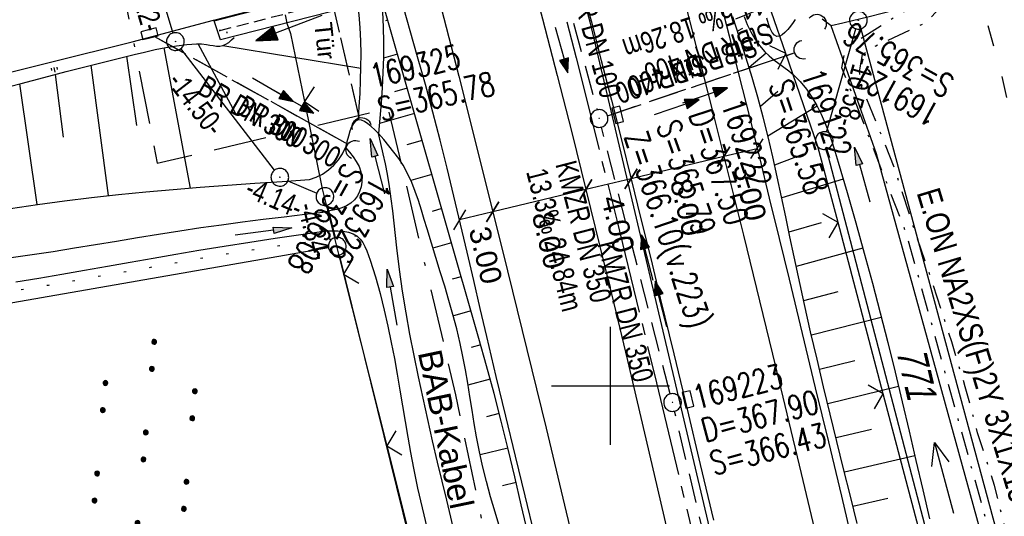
# Model space of a CAD drawing. Extents: x 509535 to 509917, y 455493 to 456443.
# Tile 24 of 34: x 509650 to 509733, y 456289 to 456331. Entities that reach past the tile are written whole.
import ezdxf
from ezdxf.enums import TextEntityAlignment as Align

# ---------------------------------------------------------------- set-up
doc = ezdxf.new("R2010")
doc.units = 0
doc.header["$LTSCALE"] = 10
doc.header["$MEASUREMENT"] = 0
for name, pattern in [('ACAD_ISO03W100', [30, 12, -18]), ('ACAD_ISO16W100', [73, 15, -6.5, 15, -6.5, 15, -7, 1, -7]), ('ACHSE', [5.5, 4, -0.5, 0.5, -0.5]), ('AUSGEZOGEN', [0]), ('LT00', [0]), ('LT07', [0.22, 0.02, -0.2]), ('LT08', [0.42, 0.2, -0.1, 0.02, -0.1]), ('LT12', [0.4, 0.3, -0.1]), ('LT17', [0.15, 0.1, -0.05]), ('STRICHLINIE2', [0.375, 0.25, -0.125])]:
    doc.linetypes.add(name, pattern=pattern)
doc.layers.get('0').update_dxf_attribs({"linetype": 'LT00'})
for name, color, linetype in [('--EK_FBR', 1, 'LT00'), ('--EK_Halt-Pfeil', 4, 'LT00'), ('--EK_Haltung', 7, 'STRICHLINIE2'), ('--EK_Haltung-Text', 140, 'LT00'), ('--EK_Schacht-Text', 5, 'LT00'), ('--EL_DFK_AB_L', 21, 'LT00'), ('--EL_DFK_AB_P', 7, 'LT00'), ('--EL_Halt-Pfeil', 4, 'LT00'), ('--EL_Haltung', 182, 'STRICHLINIE2'), ('--EL_Haltung-Text', 182, 'LT00'), ('-AX-093', 35, 'ACHSE'), ('ABSTAND', 8, 'LT00'), ('BAB-KABEL', 220, 'ACAD_ISO16W100'), ('BAB-KABEL_TEXT', 221, 'Continuous'), ('BEMAßUNG', 255, 'Continuous'), ('DFK_AB_L', 21, 'LT00'), ('DFK_AB_P', 7, 'LT00'), ('DFK_FLUR_NR', 250, 'LT00'), ('DFK_KATASTER', 250, 'LT00'), ('DFK_NUTZUNG', 250, 'LT00'), ('DFK_TOPO-ANL', 252, 'LT00'), ('DL', 182, 'LT12'), ('DL_PFEIL', 201, 'LT00'), ('DL_TEXT', 182, 'LT00'), ('PFEIL', 140, 'AUSGEZOGEN'), ('STROM_TEXT', 80, 'Continuous'), ('STROM_UNTER', 80, 'LT08'), ('TOR_TEXT_B', 11, 'Continuous'), ('V115_AFBR_BAB', 250, 'LT00'), ('V115_BOESCH', 250, 'LT00'), ('V115_BOSCHUNG', 250, 'LT00'), ('V115_BR_KAPPE', 30, 'LT00'), ('V115_BR_WID', 30, 'LT17'), ('V115_GEHOELZ', 250, 'LT07'), ('V115_GRABEN', 250, 'LT00'), ('V115_H_BORD', 8, 'LT00'), ('V115_KA_PRUF', 182, 'LT00'), ('V115_LD_MARK', 250, 'LT00'), ('V115_RASTER', 250, 'LT00'), ('V115_SINKK', 182, 'LT00'), ('V115_TOR', 10, 'LT00'), ('V115_UK_DURCH', 182, 'LT00'), ('V115_ZAUN', 40, 'LT00'), ('WASSERLTG', 130, 'ACAD_ISO03W100')]:
    doc.layers.add(name, color=color, linetype=linetype)
doc.styles.add('Arial', font='ARIAL.TTF')
doc.styles.add('Beschrift', font='ARIAL.TTF')
doc.styles.add('Haltungsbeschriftung', font='ARIAL.TTF', dxfattribs={"width": 0.75})
doc.styles.add('schachtbeschriftung', font='romans.shx', dxfattribs={"width": 0.75, "height": 2})
doc.styles.get("Standard").update_dxf_attribs({"font": 'ARIAL.TTF'})
doc.styles.add('Versorgungsltg', font='ARIAL.TTF', dxfattribs={"width": 0.8, "height": 2})

# ---------------------------------------------------------------- blocks, each defined once
blk = doc.blocks.new('SYMB7293')
at = {"color": 0, "linetype": 'ByBlock'}
for p, q in [((-0.25, 0), (-0.25, 0.2)), ((0, 0), (0, 0.4)), ((0.25, 0), (0.25, 0.2))]:
    blk.add_line(p, q, dxfattribs=at)
blk = doc.blocks.new('SYMB0003')
at = {"color": 0, "linetype": 'ByBlock'}
for p, q in [((-0.015712, 0), (0.010166, 0.012015)), ((0, -0.021257), (-0.015712, 0)), ((0.010166, 0.012015), (0, -0.021257))]:
    blk.add_line(p, q, dxfattribs=at)
for points in [[(-0.031395, 0.499013), (-0.093691, 0.491144), (-0.154509, 0.475528), (-0.21289, 0.452414), (-0.267913, 0.422164), (-0.318712, 0.385257), (-0.364484, 0.342274), (-0.404509, 0.293893), (-0.438154, 0.240877), (-0.464888, 0.184062), (-0.484292, 0.124345), (-0.496058, 0.062667), (-0.5, 0)], [(-0.5, 0), (-0.496058, -0.062667), (-0.484292, -0.124345), (-0.464888, -0.184062), (-0.438154, -0.240877), (-0.404509, -0.293893), (-0.364485, -0.342274), (-0.318712, -0.385257), (-0.267914, -0.422164), (-0.21289, -0.452414), (-0.154509, -0.475529), (-0.093691, -0.491144), (-0.031395, -0.499014), (0.031395, -0.499014)], [(0.5, 0), (0.496057, 0.062667), (0.484292, 0.124345), (0.464888, 0.184062), (0.438153, 0.240877), (0.404509, 0.293893), (0.364484, 0.342274), (0.318712, 0.385257), (0.267913, 0.422164), (0.21289, 0.452414), (0.154509, 0.475528), (0.093691, 0.491144), (0.031395, 0.499013), (-0.031395, 0.499013)], [(0.031395, -0.499014), (0.093691, -0.491144), (0.154509, -0.475529), (0.21289, -0.452414), (0.267914, -0.422164), (0.318712, -0.385257), (0.364485, -0.342274), (0.404509, -0.293893), (0.438154, -0.240877), (0.464889, -0.184062), (0.484292, -0.124345), (0.496058, -0.062667), (0.5, 0)]]:
    blk.add_lwpolyline(points, dxfattribs=at)
blk = doc.blocks.new('SYMB7242')
at = {"color": 0, "linetype": 'ByBlock'}
for p, q in [((0, 0), (-0.62, 0)), ((-0.19, 0.075), (0, 0)), ((0, 0), (-0.19, -0.075))]:
    blk.add_line(p, q, dxfattribs=at)
blk = doc.blocks.new('SYMB7110')
at = {"color": 0, "linetype": 'ByBlock'}
for p, q in [((-0.515, 0.392919), (-0.515, 0.367081)), ((-0.51, 0.362895), (-0.51, 0.397105)), ((-0.505, 0.399164), (-0.505, 0.360836)), ((-0.5, 0.360204), (-0.5, 0.399796)), ((-0.495, 0.399164), (-0.495, 0.360836)), ((-0.49, 0.362895), (-0.49, 0.397105)), ((-0.485, 0.392919), (-0.485, 0.367081)), ((-0.48, 0.379874), (-0.48, 0.380145)), ((-0.285, 0.392919), (-0.285, 0.367081)), ((-0.28, 0.362895), (-0.28, 0.397105)), ((-0.275, 0.399164), (-0.275, 0.360836)), ((-0.27, 0.360204), (-0.27, 0.399796)), ((-0.265, 0.399164), (-0.265, 0.360836)), ((-0.26, 0.362895), (-0.26, 0.397105)), ((-0.255, 0.392919), (-0.255, 0.367081)), ((-0.25, 0.379874), (-0.25, 0.380146)), ((0.255, 0.392919), (0.255, 0.367081)), ((0.26, 0.362895), (0.26, 0.397105)), ((0.265, 0.399164), (0.265, 0.360836)), ((0.27, 0.360204), (0.27, 0.399796)), ((0.275, 0.399164), (0.275, 0.360836)), ((0.28, 0.362895), (0.28, 0.397105)), ((0.285, 0.392919), (0.285, 0.367081)), ((0.29, 0.379874), (0.29, 0.380145)), ((0.485, 0.392919), (0.485, 0.367081)), ((0.49, 0.362895), (0.49, 0.397105)), ((0.495, 0.399164), (0.495, 0.360836)), ((0.5, 0.360204), (0.5, 0.399796)), ((0.505, 0.399164), (0.505, 0.360836)), ((0.51, 0.362895), (0.51, 0.397105)), ((0.515, 0.392919), (0.515, 0.367081)), ((0.52, 0.379874), (0.52, 0.380146)), ((-0.9, 0.012919), (-0.9, -0.012919)), ((-0.895, -0.017106), (-0.895, 0.017105)), ((-0.89, 0.019164), (-0.89, -0.019164)), ((-0.885, -0.019797), (-0.885, 0.019796)), ((-0.88, 0.019164), (-0.88, -0.019164)), ((-0.875, -0.017106), (-0.875, 0.017105)), ((-0.87, 0.012919), (-0.87, -0.012919)), ((-0.865, -0.000126), (-0.865, 0.000145)), ((-0.67, 0.012919), (-0.67, -0.012919)), ((-0.665, -0.017106), (-0.665, 0.017105)), ((-0.66, 0.019164), (-0.66, -0.019164)), ((-0.655, -0.019797), (-0.655, 0.019796)), ((-0.65, 0.019164), (-0.65, -0.019164)), ((-0.645, -0.017106), (-0.645, 0.017105)), ((-0.64, 0.012919), (-0.64, -0.012919)), ((-0.635, -0.000126), (-0.635, 0.000145)), ((-0.13, 0.012919), (-0.13, -0.012919)), ((-0.125, -0.017105), (-0.125, 0.017105)), ((-0.12, 0.019164), (-0.12, -0.019164)), ((-0.115, -0.019796), (-0.115, 0.019796)), ((-0.11, 0.019164), (-0.11, -0.019164)), ((-0.105, -0.017105), (-0.105, 0.017105)), ((-0.1, 0.012919), (-0.1, -0.012919)), ((-0.095, -0.000126), (-0.095, 0.000146)), ((0.1, 0.012919), (0.1, -0.012919)), ((0.105, -0.017105), (0.105, 0.017105)), ((0.11, 0.019164), (0.11, -0.019164)), ((0.115, -0.019796), (0.115, 0.019796)), ((0.12, 0.019164), (0.12, -0.019164)), ((0.125, -0.017105), (0.125, 0.017105)), ((0.13, 0.012919), (0.13, -0.012919)), ((0.135, -0.000126), (0.135, 0.000146)), ((0.64, 0.012919), (0.64, -0.012919)), ((0.645, -0.017105), (0.645, 0.017105)), ((0.65, 0.019164), (0.65, -0.019164)), ((0.655, -0.019796), (0.655, 0.019796)), ((0.66, 0.019164), (0.66, -0.019164)), ((0.665, -0.017105), (0.665, 0.017105)), ((0.67, 0.012919), (0.67, -0.012919)), ((0.675, -0.000126), (0.675, 0.000146)), ((0.87, 0.012919), (0.87, -0.012919)), ((0.875, -0.017105), (0.875, 0.017105)), ((0.88, 0.019164), (0.88, -0.019164)), ((0.885, -0.019796), (0.885, 0.019796)), ((0.89, 0.019164), (0.89, -0.019164)), ((0.895, -0.017105), (0.895, 0.017105)), ((0.9, 0.012919), (0.9, -0.012919)), ((0.905, -0.000126), (0.905, 0.000146)), ((-0.515, -0.367081), (-0.515, -0.392919)), ((-0.51, -0.397105), (-0.51, -0.362895)), ((-0.505, -0.360836), (-0.505, -0.399164)), ((-0.5, -0.399796), (-0.5, -0.360204)), ((-0.495, -0.360836), (-0.495, -0.399164)), ((-0.49, -0.397106), (-0.49, -0.362895)), ((-0.485, -0.367081), (-0.485, -0.392919)), ((-0.48, -0.380126), (-0.48, -0.379855)), ((-0.285, -0.367081), (-0.285, -0.392919)), ((-0.28, -0.397105), (-0.28, -0.362895)), ((-0.275, -0.360836), (-0.275, -0.399164)), ((-0.27, -0.399796), (-0.27, -0.360204)), ((-0.265, -0.360836), (-0.265, -0.399164)), ((-0.26, -0.397105), (-0.26, -0.362895)), ((-0.255, -0.367081), (-0.255, -0.392919)), ((-0.25, -0.380126), (-0.25, -0.379855)), ((0.255, -0.367081), (0.255, -0.392919)), ((0.26, -0.397105), (0.26, -0.362895)), ((0.265, -0.360836), (0.265, -0.399164)), ((0.27, -0.399796), (0.27, -0.360204)), ((0.275, -0.360836), (0.275, -0.399164)), ((0.28, -0.397105), (0.28, -0.362895)), ((0.285, -0.367081), (0.285, -0.392919)), ((0.29, -0.380126), (0.29, -0.379855)), ((0.485, -0.367081), (0.485, -0.392919)), ((0.49, -0.397105), (0.49, -0.362895)), ((0.495, -0.360836), (0.495, -0.399164)), ((0.5, -0.399796), (0.5, -0.360204)), ((0.505, -0.360836), (0.505, -0.399164)), ((0.51, -0.397105), (0.51, -0.362895)), ((0.515, -0.367081), (0.515, -0.392919)), ((0.52, -0.380126), (0.52, -0.379855))]:
    blk.add_line(p, q, dxfattribs=at)
for points in [[(-0.48, 0.38), (-0.481981, 0.388678), (-0.48753, 0.395637), (-0.49555, 0.399499), (-0.50445, 0.399499), (-0.51247, 0.395637), (-0.518019, 0.388678), (-0.52, 0.38), (-0.518019, 0.371322), (-0.51247, 0.364363), (-0.50445, 0.360501), (-0.49555, 0.360501), (-0.48753, 0.364363), (-0.481981, 0.371322), (-0.48, 0.38)], [(-0.25, 0.38), (-0.251981, 0.388678), (-0.25753, 0.395637), (-0.26555, 0.399499), (-0.27445, 0.399499), (-0.28247, 0.395637), (-0.288019, 0.388678), (-0.29, 0.38), (-0.288019, 0.371322), (-0.28247, 0.364363), (-0.27445, 0.360501), (-0.26555, 0.360501), (-0.25753, 0.364363), (-0.251981, 0.371322), (-0.25, 0.38)], [(0.29, 0.38), (0.288019, 0.388678), (0.28247, 0.395637), (0.27445, 0.399499), (0.26555, 0.399499), (0.25753, 0.395637), (0.251981, 0.388678), (0.25, 0.38), (0.251981, 0.371322), (0.25753, 0.364363), (0.26555, 0.360501), (0.27445, 0.360501), (0.28247, 0.364363), (0.288019, 0.371322), (0.29, 0.38)], [(0.52, 0.38), (0.518019, 0.388678), (0.51247, 0.395637), (0.50445, 0.399499), (0.495549, 0.399499), (0.48753, 0.395637), (0.481981, 0.388678), (0.48, 0.38), (0.481981, 0.371322), (0.48753, 0.364363), (0.495549, 0.360501), (0.50445, 0.360501), (0.51247, 0.364363), (0.518019, 0.371322), (0.52, 0.38)], [(-0.865, 0), (-0.866981, 0.008678), (-0.87253, 0.015637), (-0.88055, 0.019498), (-0.88945, 0.019498), (-0.89747, 0.015637), (-0.903019, 0.008678), (-0.905, 0)], [(-0.905, 0), (-0.903019, -0.008678), (-0.89747, -0.015637), (-0.88945, -0.019499), (-0.88055, -0.019499), (-0.87253, -0.015637), (-0.866981, -0.008678), (-0.865, 0)], [(-0.635, 0), (-0.636981, 0.008678), (-0.64253, 0.015637), (-0.65055, 0.019498), (-0.65945, 0.019498), (-0.66747, 0.015637), (-0.673019, 0.008678), (-0.675, 0)], [(-0.675, 0), (-0.673019, -0.008678), (-0.66747, -0.015637), (-0.65945, -0.019499), (-0.65055, -0.019499), (-0.64253, -0.015637), (-0.636981, -0.008678), (-0.635, 0)], [(-0.095, 0), (-0.096981, 0.008678), (-0.10253, 0.015637), (-0.11055, 0.019499), (-0.11945, 0.019499), (-0.12747, 0.015637), (-0.133019, 0.008678), (-0.135, 0)], [(-0.135, 0), (-0.133019, -0.008678), (-0.12747, -0.015637), (-0.11945, -0.019499), (-0.11055, -0.019499), (-0.10253, -0.015637), (-0.096981, -0.008678), (-0.095, 0)], [(0.135, 0), (0.133019, 0.008678), (0.12747, 0.015637), (0.11945, 0.019499), (0.11055, 0.019499), (0.10253, 0.015637), (0.096981, 0.008678), (0.095, 0)], [(0.095, 0), (0.096981, -0.008678), (0.10253, -0.015637), (0.11055, -0.019499), (0.11945, -0.019499), (0.12747, -0.015637), (0.133019, -0.008678), (0.135, 0)], [(0.675, 0), (0.673019, 0.008678), (0.66747, 0.015637), (0.65945, 0.019499), (0.65055, 0.019499), (0.64253, 0.015637), (0.636981, 0.008678), (0.635, 0)], [(0.635, 0), (0.636981, -0.008678), (0.64253, -0.015637), (0.65055, -0.019499), (0.65945, -0.019499), (0.66747, -0.015637), (0.673019, -0.008678), (0.675, 0)], [(0.905, 0), (0.903019, 0.008678), (0.89747, 0.015637), (0.88945, 0.019499), (0.88055, 0.019499), (0.87253, 0.015637), (0.866981, 0.008678), (0.865, 0)], [(0.865, 0), (0.866981, -0.008678), (0.87253, -0.015637), (0.88055, -0.019499), (0.88945, -0.019499), (0.89747, -0.015637), (0.903019, -0.008678), (0.905, 0)], [(-0.48, -0.38), (-0.481981, -0.371322), (-0.48753, -0.364363), (-0.49555, -0.360501), (-0.50445, -0.360501), (-0.51247, -0.364363), (-0.518019, -0.371322), (-0.52, -0.38), (-0.518019, -0.388678), (-0.51247, -0.395637), (-0.50445, -0.399499), (-0.49555, -0.399499), (-0.48753, -0.395637), (-0.481981, -0.388678), (-0.48, -0.38)], [(-0.25, -0.38), (-0.251981, -0.371322), (-0.25753, -0.364363), (-0.26555, -0.360501), (-0.27445, -0.360501), (-0.28247, -0.364363), (-0.288019, -0.371322), (-0.29, -0.38), (-0.288019, -0.388678), (-0.28247, -0.395637), (-0.27445, -0.399499), (-0.26555, -0.399499), (-0.25753, -0.395637), (-0.251981, -0.388678), (-0.25, -0.38)], [(0.29, -0.38), (0.288019, -0.371322), (0.28247, -0.364363), (0.27445, -0.360501), (0.26555, -0.360501), (0.25753, -0.364363), (0.251981, -0.371322), (0.25, -0.38), (0.251981, -0.388678), (0.25753, -0.395637), (0.26555, -0.399499), (0.27445, -0.399499), (0.28247, -0.395637), (0.288019, -0.388678), (0.29, -0.38)], [(0.52, -0.38), (0.518019, -0.371322), (0.51247, -0.364363), (0.50445, -0.360501), (0.495549, -0.360501), (0.48753, -0.364363), (0.481981, -0.371322), (0.48, -0.38), (0.481981, -0.388678), (0.48753, -0.395637), (0.495549, -0.399499), (0.50445, -0.399499), (0.51247, -0.395637), (0.518019, -0.388678), (0.52, -0.38)]]:
    blk.add_lwpolyline(points, dxfattribs=at)
blk = doc.blocks.new('Pfreil3')
at = {"layer": 'PFEIL'}
blk.add_hatch(color=256, dxfattribs=at).paths.add_polyline_path([(-1.549, 0.273), (-1.549, -0.273), (0, 0)])
for p, q in [((-1.549, 0), (-4.831, 0)), ((-1.549, -0.273), (-1.549, 0.273)), ((-1.549, 0.273), (0, 0)), ((0, 0), (-1.549, -0.273))]:
    blk.add_line(p, q, dxfattribs=at)
blk = doc.blocks.new('SYMB0652')
at = {"color": 0, "linetype": 'ByBlock'}
blk.add_lwpolyline([(-0.15, -0.075), (0.15, -0.075), (0.15, 0.075), (-0.15, 0.075), (-0.15, -0.075)], dxfattribs=at)
blk = doc.blocks.new('SYMB0070')
at = {"color": 0, "linetype": 'ByBlock'}
for p, q in [((-0.5, 0), (0.2, 0)), ((0.5, 0), (0.2, 0.1)), ((0.2, 0.1), (0.2, 0)), ((0.468, 0), (0.21, 0.086)), ((0.21, 0.086), (0.21, -0.086)), ((0.21, -0.086), (0.468, 0)), ((0.22, -0.072), (0.437, 0)), ((0.23, -0.058), (0.405, 0)), ((0.24, -0.045), (0.374, 0)), ((0.342, 0), (0.25, 0.031)), ((0.25, 0.031), (0.25, -0.031)), ((0.25, -0.031), (0.342, 0)), ((0.26, -0.017), (0.31, 0)), ((0.27, -0.003), (0.279, 0))]:
    blk.add_line(p, q, dxfattribs=at)
for points in [[(0.2, 0), (0.2, -0.1), (0.5, 0)], [(0.437, 0), (0.22, 0.072), (0.22, -0.072)], [(0.405, 0), (0.23, 0.058), (0.23, -0.058)], [(0.374, 0), (0.24, 0.045), (0.24, -0.045)], [(0.31, 0), (0.26, 0.017), (0.26, -0.017)], [(0.279, 0), (0.27, 0.003), (0.27, -0.003)]]:
    blk.add_lwpolyline(points, dxfattribs=at)
blk = doc.blocks.new('SYMB1107')
at = {"color": 0, "linetype": 'ByBlock'}
for points in [[(-0.2, 0), (-0.196157, 0.039018), (-0.184776, 0.076537), (-0.166294, 0.111114), (-0.141421, 0.141421), (-0.111114, 0.166294), (-0.076537, 0.184776), (-0.039018, 0.196157), (0, 0.2)], [(0, 0.2), (0.039018, 0.196157), (0.076537, 0.184776), (0.111114, 0.166294), (0.141421, 0.141421), (0.166294, 0.111114), (0.184776, 0.076537), (0.196157, 0.039018), (0.2, 0)]]:
    blk.add_lwpolyline(points, dxfattribs=at)
blk = doc.blocks.new('SYMB0011')
at = {"color": 0, "linetype": 'ByBlock'}
for p, q in [((0.5, 0), (-0.5, 0)), ((0, 0.5), (0, -0.5))]:
    blk.add_line(p, q, dxfattribs=at)
blk = doc.blocks.new('_Oblique')
at = {"color": 0, "linetype": 'ByBlock', "lineweight": -2}
blk.add_line((-0.5, -0.5), (0.5, 0.5), dxfattribs=at)
blk = doc.blocks.new('SYMB0024')
at = {"color": 0, "linetype": 'ByBlock'}
for p, q in [((-0.5, 0.5), (0, 0)), ((0, 0), (0.5, 0.5))]:
    blk.add_line(p, q, dxfattribs=at)

msp = doc.modelspace()

# ---------------------------------------------------------------- linework, layer by layer
at = {"layer": '--EK_FBR', "color": 2}
for points in [[(509680.537, 456381.677), (509681.651, 456377.669), (509682.61, 456374.223), (509683.569, 456370.776), (509684.525, 456367.329), (509685.477, 456363.881), (509686.422, 456360.431), (509687.359, 456356.978), (509688.285, 456353.523), (509692.981, 456335.877), (509694.246, 456331.074), (509695.489, 456326.265), (509696.711, 456321.451), (509697.914, 456316.632), (509699.099, 456311.808), (509700.269, 456306.98), (509701.424, 456302.149), (509702.568, 456297.315), (509703.701, 456292.479), (509704.825, 456287.64)], [(509685.583, 456378.813), (509686.704, 456374.749), (509687.82, 456370.683), (509688.93, 456366.616), (509690.032, 456362.547), (509691.124, 456358.475), (509692.205, 456354.4), (509694.324, 456346.361), (509696.796, 456336.792), (509697.18, 456335.316), (509697.568, 456333.842), (509697.957, 456332.367), (509698.345, 456330.893), (509699.215, 456327.547), (509700.071, 456324.196), (509700.915, 456320.843), (509701.748, 456317.488), (509702.574, 456314.13), (509703.394, 456310.77), (509704.209, 456307.41), (509705.343, 456302.717), (509706.472, 456298.023), (509707.595, 456293.328), (509708.71, 456288.631)]]:
    msp.add_lwpolyline(points, dxfattribs=at)
at = {"layer": '--EK_FBR'}
for points in [[(509703.196, 456356.1), (509705.058, 456349.107), (509707.414, 456339.877), (509709.157, 456333.064), (509710.028, 456329.635), (509710.89, 456326.204), (509711.744, 456322.77), (509712.59, 456319.335), (509713.432, 456315.899), (509714.269, 456312.461), (509715.104, 456309.023), (509716.217, 456304.432), (509717.327, 456299.841), (509718.432, 456295.249), (509719.533, 456290.655), (509720.626, 456286.06)], [(509645.884, 456325.747), (509659.499, 456329.128), (509666.389, 456330.949), (509680.474, 456334.608), (509694.605, 456338.317), (509708.603, 456342.011), (509721.647, 456345.434), (509726.716, 456346.692), (509736.297, 456349.303)], [(509693.582, 456287.304), (509692.765, 456290.677), (509691.95, 456294.05), (509691.138, 456297.424), (509690.331, 456300.799), (509689.533, 456304.177), (509688.977, 456306.554), (509688.423, 456308.932), (509687.868, 456311.309), (509687.308, 456313.685), (509686.74, 456316.059), (509686.161, 456318.43), (509685.568, 456320.797), (509684.958, 456323.16), (509684.327, 456325.517), (509683.672, 456327.868), (509682.157, 456333.192)]]:
    msp.add_lwpolyline(points, dxfattribs=at)
at = {"layer": '--EK_Haltung'}
for p, q in [((509678.759, 456322.64), (509670.69, 456357.412)), ((509661.412, 456329.573), (509677.756, 456320.451)), ((509699.742, 456322.875), (509715.623, 456328.226)), ((509705.056, 456299.314), (509699.219, 456321.909)), ((509714.127, 456260.921), (509705.416, 456297.858))]:
    msp.add_line(p, q, dxfattribs=at)
at = {"layer": '--EK_Haltung', "color": 81}
msp.add_line((509695.881, 456334.33), (509698.86, 456323.366), dxfattribs=at)
at = {"layer": '--EL_DFK_AB_L'}
for p, q in [((509661.074, 456336.211), (509662.957, 456329.868)), ((509718.285, 456321.49), (509720.765, 456330.228)), ((509671.553, 456318.254), (509663.628, 456328.555)), ((509738.42, 456243.045), (509718.27, 456320.044)), ((509672.7, 456317.364), (509675.131, 456316.325)), ((509676.002, 456315.302), (509676.689, 456312.548)), ((509693.341, 456245.127), (509677.05, 456311.091))]:
    msp.add_line(p, q, dxfattribs=at)
at = {"layer": '--EL_Haltung'}
for p, q in [((509678.759, 456322.64), (509670.69, 456357.412)), ((509695.881, 456334.33), (509698.86, 456323.366)), ((509661.412, 456329.573), (509677.756, 456320.451)), ((509699.742, 456322.875), (509715.623, 456328.226)), ((509705.056, 456299.314), (509699.219, 456321.909)), ((509714.127, 456260.921), (509705.416, 456297.858))]:
    msp.add_line(p, q, dxfattribs=at)
at = {"layer": '-AX-093', "ltscale": 0.2}
msp.add_lwpolyline([(509669.832, 456426.658), (509670.823, 456423.345), (509674.805, 456409.754), (509678.711, 456396.142), (509682.54, 456382.507), (509686.291, 456368.851), (509689.965, 456355.174), (509693.562, 456341.477), (509697.082, 456327.759), (509700.524, 456314.022), (509703.888, 456300.265), (509707.174, 456286.49), (509710.383, 456272.696), (509713.514, 456258.885), (509716.566, 456245.056), (509719.541, 456231.21), (509722.437, 456217.347), (509725.255, 456203.468), (509727.994, 456189.574)], dxfattribs=at)
at = {"layer": 'BAB-KABEL', "ltscale": 0.03, "flags": 128}
msp.add_lwpolyline([(509651.988, 456424.783), (509670.817, 456365.754), (509672.677, 456359.45), (509656.284, 456346.091), (509661.633, 456318.848), (509681.165, 456323.494), (509686.882, 456299.25), (509691.525, 456276.955), (509696.361, 456254.098), (509698.033, 456247.409), (509697.817, 456236.702), (509703.341, 456208.42), (509708.002, 456177.84), (509713.007, 456144.676), (509717.321, 456116.686), (509721.292, 456086.102), (509724.575, 456056.892), (509728.198, 456021.995), (509732.511, 455987.783), (509734.93, 455959.098), (509737.186, 455922.467), (509739.439, 455887.393), (509741.169, 455845.09), (509743.385, 455778.71), (509743.921, 455765.943), (509744.782, 455741.006), (509744.354, 455717.584), (509743.706, 455704.361), (509743.483, 455680.905), (509743.812, 455655.758), (509744.35, 455638.573), (509743.919, 455619.981), (509744.031, 455598.276), (509744.884, 455574.421), (509745.016, 455570.734), (509745.41, 455559.935), (509746.463, 455539.739), (509746.856, 455517.321), (509747.134, 455504.688)], dxfattribs=at)
at = {"layer": 'BEMAßUNG'}
for p, q in [((509712.399, 456320.08), (509709.578, 456319.405)), ((509709.578, 456319.405), (509701.729, 456317.529)), ((509701.729, 456317.529), (509697.908, 456316.615)), ((509697.908, 456316.615), (509690.027, 456314.73)), ((509690.027, 456314.73), (509687.218, 456314.059))]:
    msp.add_line(p, q, dxfattribs=at)
at = {"layer": 'DFK_AB_L'}
for p, q in [((509661.074, 456336.211), (509662.957, 456329.868)), ((509718.285, 456321.49), (509720.765, 456330.228)), ((509671.553, 456318.254), (509663.628, 456328.555)), ((509738.42, 456243.045), (509718.27, 456320.044)), ((509672.7, 456317.364), (509675.131, 456316.325)), ((509676.002, 456315.302), (509676.689, 456312.548)), ((509693.341, 456245.127), (509677.05, 456311.091))]:
    msp.add_line(p, q, dxfattribs=at)
at = {"layer": 'DFK_KATASTER'}
for p, q in [((509721.166, 456330.225), (509735.355, 456277.714)), ((509676.132, 456311.691), (509642.849, 456305.879))]:
    msp.add_line(p, q, dxfattribs=at)
at = {"layer": 'DL'}
for p, q in [((509678.759, 456322.64), (509670.69, 456357.412)), ((509661.412, 456329.573), (509677.756, 456320.451)), ((509699.742, 456322.875), (509715.623, 456328.226))]:
    msp.add_line(p, q, dxfattribs=at)
at = {"layer": 'STROM_UNTER', "flags": 128}
for points in [[(509672.345, 456243.434), (509676.779, 456243.82), (509679.061, 456244.059), (509681.125, 456244.156), (509683.569, 456244.315), (509685.795, 456244.663), (509690.896, 456245.874), (509695.893, 456247.936), (509703.749, 456251.011), (509713.596, 456254.919), (509720.6, 456257.828), (509725.596, 456259.854), (509731.244, 456262.134), (509733.577, 456263.941), (509734.83, 456265.723), (509735.228, 456268.328), (509735.409, 456270.499), (509735.398, 456271.773), (509734.754, 456277.702), (509734.451, 456282.767), (509733.883, 456285.988), (509732.501, 456291.551), (509731.064, 456296.03), (509730.022, 456299.911), (509728.868, 456303.715), (509727.02, 456309.383), (509725.619, 456313.503), (509724.136, 456318.143), (509722.517, 456322.243), (509721.277, 456325.232), (509721.062, 456326.578), (509721.331, 456328.064), (509722.436, 456328.791), (509726.774, 456330.81), (509728.229, 456332.399), (509727.743, 456339.738), (509727.221, 456346.899), (509726.509, 456353.823), (509725.747, 456362.655), (509725.097, 456366.314), (509723.148, 456374.694), (509722.026, 456378.884), (509720.583, 456384.998), (509717.184, 456393.675), (509713.925, 456403.28), (509710.757, 456417.732), (509708.016, 456430.671)], [(509765.342, 456271.106), (509733.686, 456281.84), (509729.53, 456296.77), (509725.076, 456312.771), (509720.483, 456324.662), (509719.565, 456326.923), (509719.882, 456328.587), (509724.664, 456331.623), (509726.303, 456332.273), (509725.228, 456353.728), (509723.089, 456368.438), (509721.849, 456373.219), (509719.192, 456384.018), (509716.41, 456392.714), (509716.329, 456393.263), (509713.13, 456403.083), (509706.95, 456430.543), (509706.941, 456430.558)]]:
    msp.add_lwpolyline(points, dxfattribs=at)
at = {"layer": 'V115_AFBR_BAB', "color": 0}
for points in [[(509680.537, 456381.677), (509681.651, 456377.669), (509682.61, 456374.223), (509683.569, 456370.776), (509684.525, 456367.329), (509685.477, 456363.881), (509686.422, 456360.431), (509687.359, 456356.978), (509688.285, 456353.523), (509692.981, 456335.877), (509694.246, 456331.074), (509695.489, 456326.265), (509696.711, 456321.451), (509697.914, 456316.632), (509699.099, 456311.808), (509700.269, 456306.98), (509701.424, 456302.149), (509702.568, 456297.315), (509703.701, 456292.479), (509704.825, 456287.64)], [(509685.583, 456378.813), (509686.704, 456374.749), (509687.82, 456370.683), (509688.93, 456366.616), (509690.032, 456362.547), (509691.124, 456358.475), (509692.205, 456354.4), (509694.324, 456346.361), (509696.796, 456336.792), (509697.18, 456335.316), (509697.568, 456333.842), (509697.957, 456332.367), (509698.345, 456330.893), (509699.215, 456327.547), (509700.071, 456324.196), (509700.915, 456320.843), (509701.748, 456317.488), (509702.574, 456314.13), (509703.394, 456310.77), (509704.209, 456307.41), (509705.343, 456302.717), (509706.472, 456298.023), (509707.595, 456293.328), (509708.71, 456288.631)]]:
    msp.add_lwpolyline(points, dxfattribs=at)
at = {"layer": 'V115_AFBR_BAB'}
for points in [[(509703.196, 456356.1), (509705.058, 456349.107), (509707.414, 456339.877), (509709.157, 456333.064), (509710.028, 456329.635), (509710.89, 456326.204), (509711.744, 456322.77), (509712.59, 456319.335), (509713.432, 456315.899), (509714.269, 456312.461), (509715.104, 456309.023), (509716.217, 456304.432), (509717.327, 456299.841), (509718.432, 456295.249), (509719.533, 456290.655), (509720.626, 456286.06)], [(509645.884, 456325.747), (509659.499, 456329.128), (509666.389, 456330.949), (509680.474, 456334.608), (509694.605, 456338.317), (509708.603, 456342.011), (509721.647, 456345.434), (509726.716, 456346.692), (509736.297, 456349.303)], [(509693.582, 456287.304), (509692.765, 456290.677), (509691.95, 456294.05), (509691.138, 456297.424), (509690.331, 456300.799), (509689.533, 456304.177), (509688.977, 456306.554), (509688.423, 456308.932), (509687.868, 456311.309), (509687.308, 456313.685), (509686.74, 456316.059), (509686.161, 456318.43), (509685.568, 456320.797), (509684.958, 456323.16), (509684.327, 456325.517), (509683.672, 456327.868), (509682.157, 456333.192)]]:
    msp.add_lwpolyline(points, dxfattribs=at)
at = {"layer": 'V115_BOESCH'}
for points in [[(509735.004, 456335.102), (509732.836, 456334.377), (509730.66, 456333.689), (509728.476, 456333.036), (509726.284, 456332.415), (509724.086, 456331.822), (509721.88, 456331.255), (509719.668, 456330.711), (509718.666, 456330.471)], [(509692.992, 456287.566), (509692.447, 456289.928), (509691.892, 456292.289), (509691.324, 456294.646), (509690.74, 456296.998), (509690.136, 456299.346), (509689.509, 456301.687), (509688.856, 456304.021), (509680.575, 456332.925)], [(509720.86, 456288.352), (509720.292, 456290.667), (509719.721, 456292.981), (509719.152, 456295.296), (509718.585, 456297.611), (509718.025, 456299.928), (509717.472, 456302.247), (509716.931, 456304.568), (509716.404, 456306.894), (509715.893, 456309.223), (509715.533, 456310.918), (509715.178, 456312.614), (509714.824, 456314.31), (509714.466, 456316.006), (509714.101, 456317.699), (509713.722, 456319.389), (509713.327, 456321.075), (509712.909, 456322.756), (509712.465, 456324.429), (509711.991, 456326.095), (509711.48, 456327.752), (509711.195, 456328.628), (509710.905, 456329.503), (509710.62, 456330.379), (509710.346, 456331.257)], [(509648.233, 456325.107), (509650.131, 456325.61), (509652.03, 456326.111), (509653.933, 456326.609), (509655.839, 456327.1), (509657.752, 456327.582), (509659.673, 456328.053), (509660.566, 456328.265), (509661.46, 456328.465), (509662.357, 456328.645), (509663.254, 456328.795), (509664.152, 456328.906), (509664.558, 456328.94), (509664.966, 456328.956), (509665.378, 456328.947), (509665.797, 456328.905), (509666.084, 456328.857), (509666.371, 456328.806), (509666.653, 456328.77), (509666.925, 456328.765), (509667.184, 456328.808), (509667.441, 456328.919), (509667.682, 456329.084), (509667.912, 456329.287), (509668.138, 456329.507)], [(509690.614, 456287.986), (509690.222, 456289.289), (509689.848, 456290.597), (509689.496, 456291.91), (509689.172, 456293.23), (509688.88, 456294.558), (509688.66, 456295.684), (509688.461, 456296.816), (509688.273, 456297.949), (509688.091, 456299.084), (509687.906, 456300.218), (509687.713, 456301.349), (509687.504, 456302.475), (509687.271, 456303.594), (509686.982, 456304.816), (509686.664, 456306.029), (509686.321, 456307.238), (509685.96, 456308.444), (509685.588, 456309.649), (509685.211, 456310.857), (509684.836, 456312.069), (509684.468, 456313.289), (509684.234, 456314.089), (509683.996, 456314.888), (509683.746, 456315.68), (509683.473, 456316.461), (509683.17, 456317.224), (509682.826, 456317.965), (509682.433, 456318.678), (509682.067, 456319.243), (509681.669, 456319.79), (509681.247, 456320.323), (509680.809, 456320.848), (509680.363, 456321.367)], [(509649.203, 456315.022), (509651.488, 456315.364), (509653.777, 456315.671), (509656.07, 456315.948), (509658.368, 456316.197), (509660.668, 456316.422), (509662.971, 456316.627), (509665.277, 456316.814), (509667.585, 456316.988), (509669.893, 456317.152), (509672.203, 456317.308), (509674.514, 456317.462), (509675.085, 456317.662), (509675.625, 456317.936), (509676.125, 456318.277), (509676.576, 456318.68), (509676.971, 456319.138), (509677.303, 456319.644), (509677.567, 456320.189)]]:
    msp.add_lwpolyline(points, dxfattribs=at)
at = {"layer": 'V115_BOSCHUNG'}
for p, q in [((509681.135, 456330.973), (509680.94, 456330.917)), ((509711.172, 456330.255), (509710.736, 456330.02)), ((509664.463, 456316.75), (509662.227, 456328.62)), ((509668.269, 456323.076), (509665.109, 456328.956)), ((509667.184, 456328.808), (509678.877, 456326.907)), ((509659.911, 456322.046), (509659.059, 456327.904)), ((509681.961, 456328.089), (509680.776, 456327.75)), ((509713.181, 456328.163), (509711.732, 456326.95)), ((509657.51, 456316.106), (509656.04, 456327.151)), ((509653.69, 456321.058), (509653.031, 456326.374)), ((509651.463, 456315.36), (509650.018, 456325.58)), ((509682.787, 456325.205), (509681.703, 456324.895)), ((509714.149, 456324.924), (509712.674, 456323.654)), ((509717.483, 456323.682), (509713.312, 456321.136)), ((509683.4, 456323.063), (509680.434, 456322.211)), ((509684.056, 456320.774), (509682.769, 456320.403)), ((509716.325, 456319.602), (509713.882, 456318.683)), ((509684.883, 456317.89), (509683.103, 456317.377)), ((509719.695, 456317.49), (509714.486, 456315.912)), ((509685.709, 456315.006), (509684.904, 456314.774)), ((509717.82, 456313.789), (509715.095, 456313.01)), ((509686.535, 456312.122), (509684.96, 456311.668)), ((509721.36, 456311.649), (509715.706, 456310.1)), ((509687.361, 456309.238), (509686.606, 456309.02)), ((509719.243, 456307.959), (509716.336, 456307.198)), ((509688.188, 456306.354), (509686.693, 456305.923)), ((509722.91, 456305.796), (509716.995, 456304.293)), ((509689.014, 456303.465), (509688.205, 456303.237)), ((509720.662, 456302.13), (509717.674, 456301.393)), ((509689.813, 456300.562), (509687.933, 456300.054)), ((509724.366, 456299.941), (509718.372, 456298.487)), ((509690.575, 456297.647), (509689.495, 456297.369)), ((509722.074, 456296.298), (509719.078, 456295.594)), ((509691.305, 456294.724), (509688.966, 456294.149)), ((509725.757, 456294.071), (509719.793, 456292.691)), ((509692.007, 456291.801), (509690.84, 456291.521)), ((509723.471, 456290.463), (509720.507, 456289.789))]:
    msp.add_line(p, q, dxfattribs=at)
at = {"layer": 'V115_BR_KAPPE'}
msp.add_lwpolyline([(509721.646, 456345.347), (509722.102, 456343.707), (509709.011, 456340.257), (509695.05, 456336.587), (509680.839, 456332.86), (509666.992, 456329.289), (509666.439, 456330.897), (509680.491, 456334.563), (509694.644, 456338.256), (509708.61, 456341.938), (509721.646, 456345.347)], dxfattribs=at)
at = {"layer": 'V115_BR_WID'}
msp.add_line((509666.927, 456330.079), (509673.5, 456331.775), dxfattribs=at)
at = {"layer": 'V115_GEHOELZ', "flags": 128}
msp.add_lwpolyline([(509678.557, 456312.673), (509676.956, 456312.481), (509675.355, 456312.284), (509673.756, 456312.081), (509672.159, 456311.866), (509670.563, 456311.636), (509668.95, 456311.386), (509667.34, 456311.121), (509665.73, 456310.845), (509664.122, 456310.562), (509662.515, 456310.277), (509659.141, 456309.683), (509655.766, 456309.094), (509652.391, 456308.509), (509649.015, 456307.927), (509645.639, 456307.346), (509643.408, 456306.826), (509641.159, 456306.386), (509638.896, 456306.027), (509636.621, 456305.749), (509634.338, 456305.553), (509632.05, 456305.44), (509629.759, 456305.409), (509627.468, 456305.46), (509626.83, 456305.868), (509626.201, 456306.283), (509625.586, 456306.714), (509624.996, 456307.168), (509624.437, 456307.653), (509623.917, 456308.177), (509623.5, 456308.669), (509623.109, 456309.188), (509622.736, 456309.724), (509622.373, 456310.269)], dxfattribs=at)
at = {"layer": 'V115_GRABEN'}
for points in [[(509680.588, 456332.795), (509680.696, 456331.654), (509680.766, 456330.378), (509680.791, 456329.098), (509680.778, 456327.815), (509680.733, 456326.529), (509680.663, 456325.24), (509680.574, 456323.95), (509680.471, 456322.659), (509680.363, 456321.367)], [(509678.672, 456322.523), (509678.737, 456323.642), (509678.797, 456324.76), (509678.845, 456325.877), (509678.877, 456326.992), (509678.885, 456328.103), (509678.865, 456329.211), (509678.811, 456330.314), (509678.718, 456331.412), (509678.606, 456332.284)], [(509711.298, 456331.271), (509711.558, 456330.607), (509711.856, 456329.97), (509712.199, 456329.368), (509712.595, 456328.805), (509713.05, 456328.29), (509713.426, 456327.942), (509713.826, 456327.615), (509714.241, 456327.299), (509714.661, 456326.986), (509715.075, 456326.668), (509715.472, 456326.335), (509716.055, 456325.759), (509716.575, 456325.13), (509717.039, 456324.455), (509717.452, 456323.74), (509717.823, 456322.991), (509718.157, 456322.214), (509718.461, 456321.414), (509718.742, 456320.598), (509719.006, 456319.772), (509719.26, 456318.942), (509720.028, 456316.358), (509720.765, 456313.791), (509721.473, 456311.239), (509722.155, 456308.701), (509722.813, 456306.175), (509723.451, 456303.66), (509724.071, 456301.155), (509724.675, 456298.659), (509725.266, 456296.169), (509725.846, 456293.685), (509726.419, 456291.205), (509726.987, 456288.727)], [(509715.63, 456331.018), (509715.451, 456330.762), (509715.228, 456330.453), (509714.995, 456330.16), (509714.761, 456329.906), (509714.533, 456329.71), (509714.318, 456329.594), (509714.08, 456329.58), (509713.869, 456329.699), (509713.682, 456329.931), (509713.516, 456330.257), (509713.367, 456330.66), (509713.233, 456331.121)], [(509731.437, 456287.187), (509722.493, 456319.644), (509718.666, 456330.471), (509717.91, 456331.034)], [(509680.363, 456321.367), (509680.052, 456321.668), (509679.746, 456321.95), (509679.45, 456322.195), (509679.169, 456322.384), (509678.908, 456322.5), (509678.672, 456322.523), (509678.449, 456322.43), (509678.256, 456322.226), (509678.088, 456321.93), (509677.94, 456321.559), (509677.807, 456321.133), (509677.685, 456320.67), (509677.567, 456320.189)], [(509686.905, 456287.081), (509686.129, 456290.309), (509685.363, 456293.541), (509684.943, 456295.341), (509684.531, 456297.142), (509684.129, 456298.946), (509683.741, 456300.753), (509683.371, 456302.564), (509683.022, 456304.377), (509682.698, 456306.195), (509682.401, 456308.018), (509682.135, 456309.845), (509681.904, 456311.678), (509681.789, 456312.72), (509681.677, 456313.764), (509681.563, 456314.806), (509681.438, 456315.847), (509681.293, 456316.884), (509681.122, 456317.917), (509680.954, 456318.783), (509680.767, 456319.646), (509680.568, 456320.507), (509680.363, 456321.367)], [(509677.567, 456320.189), (509677.893, 456319.796), (509678.204, 456319.399), (509678.481, 456318.991), (509678.71, 456318.57), (509678.874, 456318.128), (509678.957, 456317.662), (509678.955, 456317.255), (509678.888, 456316.844), (509678.762, 456316.446), (509678.578, 456316.078), (509678.342, 456315.756), (509678.026, 456315.47), (509677.661, 456315.247), (509677.256, 456315.075), (509676.821, 456314.94), (509676.367, 456314.832), (509675.902, 456314.736)], [(509649.265, 456310.859), (509651.052, 456311.115), (509652.837, 456311.387), (509654.621, 456311.671), (509656.403, 456311.963), (509658.185, 456312.259), (509659.967, 456312.554), (509661.75, 456312.844), (509663.534, 456313.126), (509665.32, 456313.394), (509667.08, 456313.643), (509668.842, 456313.878), (509670.606, 456314.102), (509672.37, 456314.318), (509674.136, 456314.528), (509675.902, 456314.736)], [(509649.672, 456308.805), (509651.61, 456309.126), (509653.546, 456309.456), (509655.481, 456309.794), (509657.415, 456310.136), (509659.349, 456310.479), (509661.283, 456310.819), (509663.218, 456311.154), (509665.155, 456311.479), (509667.309, 456311.827), (509669.465, 456312.163), (509671.623, 456312.49), (509673.782, 456312.811), (509675.941, 456313.129)], [(509675.941, 456313.129), (509676.434, 456313.135), (509676.918, 456313.127), (509677.382, 456313.091), (509677.816, 456313.012), (509678.211, 456312.878), (509678.557, 456312.673), (509678.811, 456312.431), (509679.028, 456312.136), (509679.214, 456311.799), (509679.376, 456311.431), (509679.52, 456311.043), (509679.653, 456310.646), (509680.095, 456309.219), (509680.489, 456307.811), (509680.841, 456306.419), (509681.156, 456305.042), (509681.441, 456303.678), (509681.701, 456302.325), (509681.942, 456300.982), (509682.17, 456299.646), (509682.391, 456298.316), (509682.611, 456296.99), (509682.836, 456295.665), (509683.071, 456294.342), (509683.323, 456293.016), (509683.668, 456291.347), (509684.045, 456289.674), (509684.449, 456287.996)]]:
    msp.add_lwpolyline(points, dxfattribs=at)
at = {"layer": 'V115_H_BORD'}
msp.add_lwpolyline([(509671.783, 456426.863), (509671.917, 456426.436), (509692.109, 456354.34), (509694.179, 456346.297), (509696.672, 456336.812), (509698.232, 456330.829), (509720.593, 456236.11), (509730.616, 456186.769), (509739.184, 456139.201), (509750.678, 456066.298), (509760.275, 455991.463), (509767.394, 455917.164), (509772.443, 455842.62), (509775.789, 455743.422), (509776.174, 455669.89), (509775.531, 455620.758), (509773.228, 455546.886), (509771.282, 455507.226)], dxfattribs=at)
at = {"layer": 'V115_LD_MARK'}
for points in [[(509680.054, 456427.733), (509682.661, 456418.919), (509686.71, 456404.924), (509689.622, 456394.665), (509692.49, 456384.393), (509695.315, 456374.11), (509698.097, 456363.815), (509700.838, 456353.509), (509703.536, 456343.193), (509706.194, 456332.865), (509708.74, 456322.81), (509711.247, 456312.745), (509713.715, 456302.67), (509716.142, 456292.585), (509718.527, 456282.49), (509720.871, 456272.386), (509723.171, 456262.271), (509725.91, 456249.959), (509728.585, 456237.633), (509731.195, 456225.293), (509733.742, 456212.94), (509736.224, 456200.574), (509738.642, 456188.195)], [(509659.701, 456425.594), (509663.089, 456414.166), (509667.102, 456400.339), (509671.294, 456385.566), (509675.395, 456370.767), (509679.406, 456355.944), (509683.325, 456341.097), (509687.154, 456326.227), (509690.891, 456311.333), (509694.538, 456296.416), (509698.093, 456281.478), (509701.15, 456268.298), (509704.136, 456255.102), (509707.051, 456241.89), (509709.894, 456228.663), (509712.666, 456215.42), (509715.366, 456202.163), (509717.993, 456188.891)]]:
    msp.add_lwpolyline(points, dxfattribs=at)
at = {"layer": 'V115_RASTER'}
for p, q in [((509700, 456295), (509700, 456305)), ((509694.999, 456300), (509704.999, 456300))]:
    msp.add_line(p, q, dxfattribs=at)
at = {"layer": 'V115_ZAUN'}
for p, q in [((509723.077, 456299.323), (509719.247, 456313.826)), ((509677.409, 456309.464), (509681.066, 456294.916)), ((509726.908, 456284.821), (509723.077, 456299.323)), ((509681.066, 456294.916), (509684.724, 456280.369))]:
    msp.add_line(p, q, dxfattribs=at)
for points in [[(509714.818, 456328.146), (509713.607, 456331.643), (509713.226, 456332.621), (509716.414, 456341.364), (509716.716, 456342.258)], [(509672.456, 456331.401), (509672.615, 456330.709), (509672.913, 456329.821), (509674.084, 456324.087)], [(509719.247, 456313.826), (509717.543, 456320.275), (509714.818, 456328.146)], [(509674.084, 456324.087), (509675.595, 456316.679), (509677.409, 456309.464)]]:
    msp.add_lwpolyline(points, dxfattribs=at)
at = {"layer": 'WASSERLTG', "ltscale": 0.015, "flags": 128}
msp.add_lwpolyline([(509704.365, 456430.288), (509732.992, 456326.65), (509733.675, 456323.685), (509763.631, 456270.52)], dxfattribs=at)

# ---------------------------------------------------------------- block references
at = {"layer": '--EK_Halt-Pfeil', "yscale": 4, "zscale": 4}
for p, xscale, rotation in [((509695.851, 456328.433), 3.99999999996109, 285.4824289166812), ((509671.432, 456325.07), 3.999999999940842, 330.0866036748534), ((509708.001, 456324.602), 3.999999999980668, 18.6192900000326), ((509703.106, 456310.861), 3.999999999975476, 104.4874000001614)]:
    msp.add_blockref('SYMB0070', p, dxfattribs=dict(at, xscale=xscale, rotation=rotation))
at = {"layer": '--EL_DFK_AB_P', "xscale": 1.500000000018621, "yscale": 1.5, "zscale": 1.5, "rotation": 264.7377099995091}
for p in [(509720.97, 456330.949), (509663.17, 456329.15), (509718.08, 456320.769), (509672.01, 456317.66), (509675.82, 456316.029), (509676.87, 456311.819)]:
    msp.add_blockref('SYMB0003', p, dxfattribs=at)
at = {"layer": '--EL_Halt-Pfeil', "yscale": 4, "zscale": 4}
for p, xscale, rotation in [((509695.851, 456328.433), 3.999999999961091, 285.4824289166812), ((509673.166, 456324.072), 3.999999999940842, 330.0866036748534), ((509708.001, 456324.602), 3.999999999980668, 18.6192900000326), ((509704.264, 456306.933), 3.999999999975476, 104.4874000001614)]:
    msp.add_blockref('SYMB0070', p, dxfattribs=dict(at, xscale=xscale, rotation=rotation))
at = {"layer": 'BEMAßUNG', "xscale": 1.4, "yscale": 1.4, "zscale": 1.4}
for p, rotation in [((509712.399, 456320.08), 13.44780263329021), ((509709.578, 456319.405), 193.4478026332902), ((509709.578, 456319.405), 13.44780263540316), ((509701.729, 456317.529), 193.4478026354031), ((509701.729, 456317.529), 13.44780263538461), ((509697.908, 456316.615), 193.4478026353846), ((509697.908, 456316.615), 13.44780263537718), ((509690.027, 456314.73), 193.4478026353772), ((509690.027, 456314.73), 13.44780263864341), ((509687.218, 456314.059), 193.4478026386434)]:
    msp.add_blockref('_Oblique', p, dxfattribs=dict(at, rotation=rotation))
at = {"layer": 'DFK_AB_P', "xscale": 1.500000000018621, "yscale": 1.5, "zscale": 1.5, "rotation": 264.7377099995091}
for p in [(509720.97, 456330.949), (509663.17, 456329.15), (509718.08, 456320.769), (509672.01, 456317.66), (509675.82, 456316.029), (509676.87, 456311.819)]:
    msp.add_blockref('SYMB0003', p, dxfattribs=at)
at = {"layer": 'DFK_NUTZUNG', "yscale": 10, "zscale": 10}
for name, p, xscale, rotation in [('SYMB7110', (509660.57, 456294.913), 9.999999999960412, 264.7377000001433), ('SYMB7242', (509727.4, 456295.21), 10.00000000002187, 105.1746499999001)]:
    msp.add_blockref(name, p, dxfattribs=dict(at, xscale=xscale, rotation=rotation))
at = {"layer": 'DFK_TOPO-ANL', "rotation": 192.1209399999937}
msp.add_blockref('SYMB7293', (509652.89, 456326.94), dxfattribs=at)
at = {"layer": 'DL_PFEIL', "yscale": 4, "zscale": 4}
for p, xscale, rotation in [((509673.166, 456324.072), 3.999999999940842, 330.0866036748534), ((509705.603, 456323.616), 3.999999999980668, 18.6192900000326)]:
    msp.add_blockref('SYMB0070', p, dxfattribs=dict(at, xscale=xscale, rotation=rotation))
at = {"layer": 'PFEIL'}
for p, rotation in [((509679.666, 456320.942), 104.2593483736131), ((509720.631, 456320.218), 105.8229551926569), ((509673.023, 456313.366), 7.219985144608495), ((509681.084, 456309.89), 99.78822853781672)]:
    msp.add_blockref('Pfreil3', p, dxfattribs=dict(at, rotation=rotation))
at = {"layer": 'V115_BR_WID', "xscale": 0.1000000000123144, "yscale": 0.09999999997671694, "zscale": 0.1, "rotation": 275.9993999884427}
for p in [(509666.927, 456330.079), (509667.535, 456329.917)]:
    msp.add_blockref('SYMB0011', p, dxfattribs=at)
at = {"layer": 'V115_KA_PRUF', "xscale": 1.49999999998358, "yscale": 1.5, "zscale": 1.5, "rotation": 275.9994000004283}
for p in [(509699.031, 456322.636), (509705.244, 456298.588)]:
    msp.add_blockref('SYMB0003', p, dxfattribs=at)
at = {"layer": 'V115_SINKK', "zscale": 4.5}
for p, xscale, yscale, rotation in [((509660.981, 456329.814), 4.499999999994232, 4.499999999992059, 193.9460922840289), ((509700.607, 456322.947), 4.500000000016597, 4.499999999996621, 284.1254980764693), ((509706.554, 456298.854), 4.500000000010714, 4.500000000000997, 283.4480827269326)]:
    msp.add_blockref('SYMB0652', p, dxfattribs=dict(at, xscale=xscale, yscale=yscale, rotation=rotation))
at = {"layer": 'V115_TOR', "zscale": 6}
for p, xscale, yscale, rotation in [((509713.388, 456332.214), 5.999999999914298, 5.999999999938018, 22.10298981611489), ((509672.767, 456330.281), 6.000000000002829, 5.999999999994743, 201.1054383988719)]:
    msp.add_blockref('SYMB0070', p, dxfattribs=dict(at, xscale=xscale, yscale=yscale, rotation=rotation))
at = {"layer": 'V115_UK_DURCH', "zscale": 4}
for p, xscale, yscale, rotation in [((509717.455, 456330.66), 4.000000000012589, 4.000000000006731, 324.4176284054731), ((509716.333, 456328.465), 3.999999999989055, 3.999999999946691, 101.2563156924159), ((509678.929, 456321.91), 3.999999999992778, 4, 15), ((509678.401, 456319.978), 4.000000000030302, 4.000000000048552, 65)]:
    msp.add_blockref('SYMB1107', p, dxfattribs=dict(at, xscale=xscale, yscale=yscale, rotation=rotation))
at = {"layer": 'V115_ZAUN', "yscale": 2.099999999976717, "zscale": 2.1}
for p, xscale, rotation in [((509714.818, 456328.146), 2.100000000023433, 109.0975599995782), ((509674.084, 456324.087), 2.100000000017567, 281.5332300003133), ((509719.247, 456313.826), 2.100000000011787, 104.7976800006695), ((509677.409, 456309.464), 2.100000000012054, 284.1116999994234), ((509723.077, 456299.323), 2.100000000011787, 104.7976800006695), ((509681.066, 456294.916), 2.100000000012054, 284.1116999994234)]:
    msp.add_blockref('SYMB0024', p, dxfattribs=dict(at, xscale=xscale, rotation=rotation))

# ---------------------------------------------------------------- texts
at = {"layer": '--EK_Haltung-Text', "style": 'Haltungsbeschriftung', "width": 0.75}
for s, rotation, p in [('KTSR DN 100', 285.48244, (509696.009, 456335.738)), ('11.5‰ 18.26m', -161.38072, (509712.575, 456333.236)), ('StBR DN 400', -161.38072, (509713.392, 456330.811)), ('BR DN 300', 330.0866, (509664.918, 456324.807)), ('KMZR DN 350', -75.5126, (509695.318, 456318.771)), ('13.3‰ 24.84m', -75.5126, (509692.84, 456318.13))]:
    msp.add_text(s, height=1.8, rotation=rotation, dxfattribs=at).set_placement(p)
at = {"layer": '--EK_Schacht-Text', "style": 'schachtbeschriftung', "width": 0.75}
for s, rotation, p in [('S=365.76', 151.27595, (509729.231, 456326.07)), ('169325', 13.06743, (509679.937, 456325.221)), ('S=365.78', 13.06743, (509680.589, 456322.416)), ('169122', -71.38852, (509716.108, 456326.425)), ('169121', 151.27595, (509728.051, 456323.626)), ('S=365.58', -71.38852, (509713.379, 456325.506)), ('169222', -71.38071, (509709.334, 456323.905)), ('D=367.50', -71.38071, (509706.605, 456322.985)), ('S=365.79', -71.38071, (509703.876, 456322.065)), ('Z=366.10(v.223)', -71.38071, (509701.147, 456321.146)), ('S=366.08', 241, (509677.45, 456319)), ('169326', 241, (509679.823, 456317.867)), ('169223', 14.48739, (509707.283, 456298.001)), ('D=367.90', 14.48739, (509708.004, 456295.213)), ('S=366.43', 14.48739, (509708.724, 456292.424))]:
    msp.add_text(s, height=2, rotation=rotation, dxfattribs=at).set_placement(p)
at = {"layer": '--EL_Haltung-Text', "style": 'Haltungsbeschriftung', "width": 0.75}
for s, rotation, p in [('KTSR DN 100', 285.48244, (509696.009, 456335.738)), ('StBR DN 400', -161.38072, (509712.035, 456329.712)), ('BR DN 300', 330.0866, (509668.206, 456323.138)), ('KMZR DN 350', -75.5126, (509698.875, 456312.042))]:
    msp.add_text(s, height=1.8, rotation=rotation, dxfattribs=at).set_placement(p)
at = {"layer": 'ABSTAND', "width": 0.75}
for s, rotation, p in [(' -8.12-', -73.46349, (509658.873, 456335.054)), (' -10.58-', -105.84866, (509720.827, 456328.47)), (' -14.50-', -52.4266, (509662.08, 456326.138)), (' -4.14-', -23.16311, (509668.446, 456316.296)), (' -4.34-', -75.99569, (509673.351, 456315.784))]:
    msp.add_text(s, height=1.8, rotation=rotation, dxfattribs=at).set_placement(p)
at = {"layer": 'BAB-KABEL_TEXT', "insert": (509687.034, 456296.537), "char_height": 2, "attachment_point": 2, "rotation": 281.77374, "style": 'Beschrift'}
msp.add_mtext('BAB-Kabel', dxfattribs=at)
at = {"layer": 'BEMAßUNG', "char_height": 1.8, "attachment_point": 5, "rotation": 283.4478, "style": 'Arial'}
for s, insert in [('\\A1;3.00', (509711.781, 456316.392)), ('\\A1;8.00', (509706.446, 456315.115)), ('\\A1;4.00', (509700.626, 456313.696)), ('\\A1;8.00', (509694.756, 456312.328)), ('\\A1;3.00', (509689.421, 456311.055))]:
    msp.add_mtext(s, dxfattribs=dict(at, insert=insert))
at = {"layer": 'DFK_FLUR_NR', "oblique": 13.754, "width": 0.75}
msp.add_text('771', height=2.5, rotation=-76.87158, dxfattribs=at).set_placement((509724.171, 456302.929))
at = {"layer": 'DL_TEXT', "style": 'Haltungsbeschriftung', "width": 0.75}
for s, rotation, p in [('StBR 400', -161.38072, (509707.863, 456328.128)), ('BR 300', 330.0866, (509668.206, 456323.138))]:
    msp.add_text(s, height=1.8, rotation=rotation, dxfattribs=at).set_placement(p)
at = {"layer": 'STROM_TEXT', "style": 'Versorgungsltg', "width": 0.8}
msp.add_text('E.ON NA2XS(F)2Y 3X1X150', height=2, rotation=286.82932, dxfattribs=at).set_placement((509730.056, 456302.565), align=Align.CENTER)
at = {"layer": 'TOR_TEXT_B', "insert": (509674.904, 456330.697), "char_height": 1.5, "attachment_point": 7, "rotation": 275.99941, "style": 'Beschrift'}
msp.add_mtext('Tür', dxfattribs=at)

doc.saveas('drawing.dxf')
